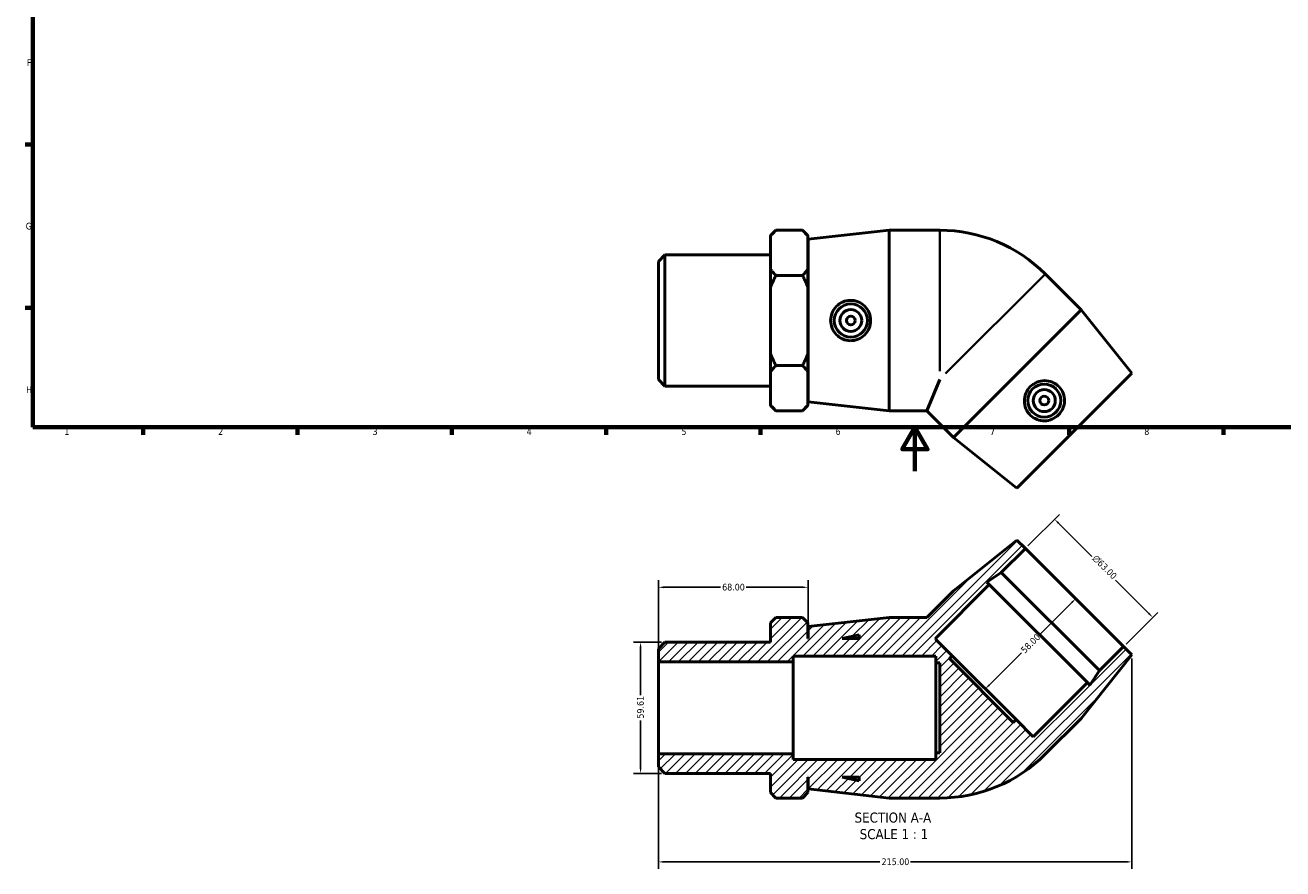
# Model space of a CAD drawing. Header units: millimetres. Extents: x 0 to 895, y -181 to 594.
# Tile 1 of 3: x 17 to 588, y -181 to 203. Entities that reach past the tile are written whole.
import ezdxf

# ---------------------------------------------------------------- set-up
doc = ezdxf.new("R2010")
doc.units = ezdxf.units.MM
for name, color, linetype, lineweight in [('Border (ANSI)', 7, 'Continuous', 70), ('Dimension (ANSI)', 7, 'Continuous', 25), ('Hatch (ANSI)', 7, 'Continuous', 18), ('Symbol (ANSI)', 7, 'Continuous', 25), ('Visible (ANSI)', 7, 'Continuous', 50), ('Visible Narrow (ANSI)', 7, 'Continuous', 35)]:
    doc.layers.add(name, color=color, linetype=linetype, lineweight=lineweight)
doc.styles.add('Label Text (ANSI)', font='tahoma.ttf')
doc.styles.add('Note Text (ANSI)', font='tahoma.ttf')
doc.dimstyles.new('Default - mm (ANSI)', dxfattribs={"dimtxt": 3.048, "dimasz": 2.5, "dimexe": 3.175, "dimexo": 1.6002, "dimgap": 0.8, "dimtad": 0, "dimtoh": 1, "dimrnd": 1e-08, "dimzin": 4, "dimdsep": 46, "dimtxsty": 'Note Text (ANSI)', "dimcen": 0.09, "dimdle": 10, "dimclrd": 256, "dimclre": 256, "dimclrt": 230, "dimadec": 1, "dimazin": 1, "dimtfac": 1, "dimtofl": 0, "dimtmove": 0, "dimatfit": 3, "dimfxl": 1, "dimtolj": 1, "dimtzin": 4, "dimlwd": -1, "dimlwe": -1, "dimarcsym": 0})

# ---------------------------------------------------------------- blocks, each defined once
blk = doc.blocks.new('Borders Default Border')
at = {"layer": 'Border (ANSI)'}
for p, q in [((20, 148.5), (16.55, 148.5)), ((20, 74.25), (16.55, 74.25)), ((70.08, 20), (70.08, 16.55)), ((140.17, 20), (140.17, 16.55)), ((210.25, 20), (210.25, 16.55)), ((280.33, 20), (280.33, 16.55)), ((350.42, 20), (350.42, 16.55)), ((490.58, 20), (490.58, 16.55)), ((560.67, 20), (560.67, 16.55))]:
    blk.add_line(p, q, dxfattribs=at)
at = {"layer": 'Border (ANSI)', "flags": 128}
for points in [[(20, 20), (20, 574), (821, 574), (821, 20), (20, 20)], [(420.5, 0), (420.5, 20), (414.73, 10), (426.27, 10), (420.5, 20)]]:
    blk.add_lwpolyline(points, dxfattribs=at)
at = {"layer": 'Border (ANSI)', "color": 230, "true_color": 0xff0080, "char_height": 3.05, "attachment_point": 7, "style": 'Note Text (ANSI)'}
for s, insert in [('F', (17.29, 184.1)), ('G', (16.81, 109.79)), ('H', (16.97, 35.6)), ('1', (34.35, 16.55)), ('2', (104.2, 16.55)), ('3', (174.26, 16.49)), ('4', (244.23, 16.55)), ('5', (314.48, 16.49)), ('6', (384.49, 16.49)), ('7', (454.6, 16.55)), ('8', (524.63, 16.48))]:
    blk.add_mtext(s, dxfattribs=dict(at, insert=insert))
blk = doc.blocks.new('*D7')
at = {"layer": 'Defpoints', "color": 0, "transparency": 16777216}
for p in [(307.01, -77.59), (295.95, -137.21), (307.01, -137.21)]:
    blk.add_point(p, dxfattribs=at)
at = {"layer": 'Dimension (ANSI)', "transparency": 16777216}
for p, q in [((305.41, -77.59), (292.77, -77.59)), ((295.95, -80.09), (295.95, -101.69)), ((295.95, -134.71), (295.95, -113.12)), ((305.41, -137.21), (292.77, -137.21))]:
    blk.add_line(p, q, dxfattribs=at)
for points in [[(295.53, -80.09), (296.36, -80.09), (295.95, -77.59)], [(295.53, -134.71), (296.36, -134.71), (295.95, -137.21)]]:
    blk.add_solid(points, dxfattribs=at)
at = {"layer": 'Dimension (ANSI)', "color": 230, "true_color": 0xff0080, "transparency": 16777216, "insert": (294.36, -112.32), "char_height": 3.048, "attachment_point": 1, "rotation": 90, "style": 'Note Text (ANSI)'}
blk.add_mtext('\\A1;59.61', dxfattribs=at)
blk = doc.blocks.new('*D8')
at = {"layer": 'Defpoints', "color": 0, "transparency": 16777216}
for p in [(304.03, -52.68), (372.03, -70.5), (304.03, -86.54)]:
    blk.add_point(p, dxfattribs=at)
at = {"layer": 'Dimension (ANSI)', "transparency": 16777216}
for p, q in [((304.03, -84.94), (304.03, -49.5)), ((372.03, -68.9), (372.03, -49.5)), ((306.53, -52.68), (332.19, -52.68)), ((369.53, -52.68), (343.87, -52.68))]:
    blk.add_line(p, q, dxfattribs=at)
for points in [[(306.53, -52.26), (306.53, -53.09), (304.03, -52.68)], [(369.53, -52.26), (369.53, -53.09), (372.03, -52.68)]]:
    blk.add_solid(points, dxfattribs=at)
at = {"layer": 'Dimension (ANSI)', "color": 230, "true_color": 0xff0080, "transparency": 16777216, "insert": (332.99, -51.08), "char_height": 3.048, "attachment_point": 1, "style": 'Note Text (ANSI)'}
blk.add_mtext('\\A1;68.00', dxfattribs=at)
blk = doc.blocks.new('*D9')
at = {"layer": 'Defpoints', "color": 0, "transparency": 16777216}
for p in [(483.93, -21.78), (470.67, -35.04), (515.21, -79.59)]:
    blk.add_point(p, dxfattribs=at)
at = {"layer": 'Dimension (ANSI)', "transparency": 16777216}
for p, q in [((471.8, -33.91), (486.17, -19.54)), ((485.69, -23.55), (500.85, -38.7)), ((526.71, -64.56), (511.55, -49.41)), ((516.34, -78.46), (530.72, -64.09))]:
    blk.add_line(p, q, dxfattribs=at)
for points in [[(485.99, -23.26), (485.4, -23.85), (483.93, -21.78)], [(527, -64.27), (526.41, -64.86), (528.47, -66.33)]]:
    blk.add_solid(points, dxfattribs=at)
at = {"layer": 'Dimension (ANSI)', "color": 230, "true_color": 0xff0080, "transparency": 16777216, "insert": (503.03, -37.65), "char_height": 3.048, "attachment_point": 1, "rotation": 315, "style": 'Note Text (ANSI)'}
blk.add_mtext('\\A1;\\fAIGDT|b0|i0;\\H3.0480;\\ln\\fTahoma|b0|i0;\\H3.0480;63.00', dxfattribs=at)
blk = doc.blocks.new('*D10')
at = {"layer": 'Defpoints', "color": 0, "transparency": 16777216}
for p in [(492.94, -57.32), (451.93, -98.33), (452.45, -98.86)]:
    blk.add_point(p, dxfattribs=at)
at = {"layer": 'Dimension (ANSI)', "transparency": 16777216}
for p, q in [((491.7, -59.61), (477.06, -74.25)), ((454.22, -97.09), (468.86, -82.45))]:
    blk.add_line(p, q, dxfattribs=at)
for points in [[(491.4, -59.32), (491.99, -59.91), (493.47, -57.85)], [(453.93, -96.8), (454.52, -97.39), (452.45, -98.86)]]:
    blk.add_solid(points, dxfattribs=at)
at = {"layer": 'Dimension (ANSI)', "color": 230, "true_color": 0xff0080, "transparency": 16777216, "insert": (468.3, -80.76), "char_height": 3.048, "attachment_point": 1, "rotation": 45, "style": 'Note Text (ANSI)'}
blk.add_mtext('\\A1;58.00', dxfattribs=at)
blk = doc.blocks.new('*D11')
at = {"layer": 'Defpoints', "color": 0, "transparency": 16777216}
for p in [(519.03, -83.41), (304.03, -128.27), (519.03, -177.41)]:
    blk.add_point(p, dxfattribs=at)
at = {"layer": 'Dimension (ANSI)', "transparency": 16777216}
for p, q in [((519.03, -85.01), (519.03, -180.59)), ((304.03, -129.87), (304.03, -180.59)), ((306.53, -177.41), (404.57, -177.41)), ((516.53, -177.41), (418.49, -177.41))]:
    blk.add_line(p, q, dxfattribs=at)
for points in [[(306.53, -176.99), (306.53, -177.83), (304.03, -177.41)], [(516.53, -176.99), (516.53, -177.83), (519.03, -177.41)]]:
    blk.add_solid(points, dxfattribs=at)
at = {"layer": 'Dimension (ANSI)', "color": 230, "true_color": 0xff0080, "transparency": 16777216, "insert": (405.37, -175.82), "char_height": 3.048, "attachment_point": 1, "style": 'Note Text (ANSI)'}
blk.add_mtext('\\A1;215.00', dxfattribs=at)

msp = doc.modelspace()

# ---------------------------------------------------------------- hatches: boundary and pattern name
at = {"layer": 'Hatch (ANSI)'}
h = msp.add_hatch(dxfattribs=at)
h.set_pattern_fill('ANSI31', color=256, scale=25.4, style=0)
h.set_pattern_definition([(45, (0, 0), (-2.245064, 2.245064), [])])
edge = h.paths.add_edge_path()
edge.add_line((437.961, -54.314), (425.875, -66.4))
edge.add_line((425.875, -66.4), (408.781, -66.4))
edge.add_line((408.781, -66.4), (372.031, -70.5))
edge.add_line((372.031, -70.5), (372.031, -75.9))
edge.add_line((372.031, -75.9), (371.931, -75.9))
edge.add_line((371.931, -75.9), (371.931, -68.86))
edge.add_line((371.931, -68.86), (369.471, -66.4))
edge.add_line((369.471, -66.4), (357.391, -66.4))
edge.add_line((357.391, -66.4), (354.931, -68.86))
edge.add_line((354.931, -68.86), (354.931, -77.593))
edge.add_line((354.931, -77.593), (307.012, -77.593))
edge.add_line((307.012, -77.593), (304.031, -80.574))
edge.add_line((304.031, -80.574), (304.031, -86.536))
edge.add_line((304.031, -86.536), (365.231, -86.536))
edge.add_line((365.231, -86.536), (365.231, -83.9))
edge.add_line((365.231, -83.9), (430.031, -83.9))
edge.add_line((430.031, -83.9), (430.031, -86.925))
edge.add_line((430.031, -86.925), (431.771, -86.925))
edge.add_line((431.771, -86.925), (431.771, -127.875))
edge.add_line((431.771, -127.875), (430.031, -127.875))
edge.add_line((430.031, -127.875), (430.031, -130.9))
edge.add_line((430.031, -130.9), (365.231, -130.9))
edge.add_line((365.231, -130.9), (365.231, -128.265))
edge.add_line((365.231, -128.265), (304.031, -128.265))
edge.add_line((304.031, -128.265), (304.031, -134.227))
edge.add_line((304.031, -134.227), (307.012, -137.207))
edge.add_line((307.012, -137.207), (354.931, -137.207))
edge.add_line((354.931, -137.207), (354.931, -145.94))
edge.add_line((354.931, -145.94), (357.391, -148.4))
edge.add_line((357.391, -148.4), (369.471, -148.4))
edge.add_line((369.471, -148.4), (371.931, -145.94))
edge.add_line((371.931, -145.94), (371.931, -138.9))
edge.add_line((371.931, -138.9), (372.031, -138.9))
edge.add_line((372.031, -138.9), (372.031, -144.3))
edge.add_line((372.031, -144.3), (408.781, -148.4))
edge.add_line((408.781, -148.4), (431.771, -148.4))
edge.add_ellipse((431.771, -80.636), major_axis=(0, -67.764), ratio=1, start_angle=0, end_angle=45)
edge.add_line((479.688, -128.553), (495.944, -112.296))
edge.add_line((495.944, -112.296), (519.031, -83.411))
edge.add_line((519.031, -83.411), (515.213, -79.593))
edge.add_line((515.213, -79.593), (504.276, -90.529))
edge.add_line((504.276, -90.529), (499.97, -97.16))
edge.add_line((499.97, -97.16), (498.808, -95.998))
edge.add_line((498.808, -95.998), (474.201, -120.605))
edge.add_line((474.201, -120.605), (466.405, -112.809))
edge.add_line((466.405, -112.809), (465.174, -114.039))
edge.add_line((465.174, -114.039), (436.218, -85.083))
edge.add_line((436.218, -85.083), (437.449, -83.853))
edge.add_line((437.449, -83.853), (430.031, -76.435))
edge.add_line((430.031, -76.435), (430.031, -75.9))
edge.add_line((430.031, -75.9), (429.81, -75.9))
edge.add_line((429.81, -75.9), (454.26, -51.45))
edge.add_line((454.26, -51.45), (453.098, -50.288))
edge.add_line((453.098, -50.288), (459.729, -45.982))
edge.add_line((459.729, -45.982), (470.665, -35.045))
edge.add_line((470.665, -35.045), (466.847, -31.227))
edge.add_line((466.847, -31.227), (437.961, -54.314))
h.paths.add_polyline_path([(395.231, -140.544), (387.498, -138.9), (395.231, -138.9)], flags=0)
h.paths.add_polyline_path([(387.498, -75.9), (395.231, -74.257), (395.231, -75.9)], flags=0)

# ---------------------------------------------------------------- linework, layer by layer
at = {"layer": 'Visible (ANSI)'}
for p, q in [((354.931, 107.048), (357.391, 109.508)), ((369.471, 109.508), (357.391, 109.508)), ((371.931, 107.048), (369.471, 109.508)), ((372.031, 105.408), (408.781, 109.508)), ((408.781, 27.508), (408.781, 109.508)), ((408.781, 109.508), (431.771, 109.508)), ((354.931, 106.751), (354.931, 107.048)), ((354.931, 91.765), (354.931, 106.751)), ((371.931, 107.048), (371.931, 106.751)), ((371.931, 106.751), (371.931, 91.765)), ((372.031, 31.608), (372.031, 105.408)), ((304.031, 95.334), (307.012, 98.315)), ((307.012, 98.315), (307.012, 38.701)), ((307.012, 98.315), (354.931, 98.315)), ((371.931, 100.008), (372.031, 100.008)), ((304.031, 41.682), (304.031, 95.334)), ((354.931, 83.494), (354.931, 91.765)), ((371.931, 91.765), (371.931, 83.494)), ((357.391, 89.008), (369.471, 89.008)), ((495.944, 73.404), (479.688, 89.66)), ((354.931, 53.522), (354.931, 83.494)), ((371.931, 83.494), (371.931, 53.522)), ((495.944, 73.404), (437.961, 15.421)), ((519.031, 44.518), (495.944, 73.404)), ((354.931, 45.251), (354.931, 53.522)), ((371.931, 53.522), (371.931, 45.251)), ((357.391, 48.008), (369.471, 48.008)), ((304.031, 41.682), (307.012, 38.701)), ((354.931, 30.265), (354.931, 45.251)), ((371.931, 45.251), (371.931, 30.265)), ((431.771, 41.744), (425.875, 27.508)), ((519.031, 44.518), (466.847, -7.666)), ((307.012, 38.701), (354.931, 38.701)), ((371.931, 37.008), (372.031, 37.008)), ((354.931, 29.968), (354.931, 30.265)), ((354.931, 29.968), (357.391, 27.508)), ((371.931, 29.968), (369.471, 27.508)), ((371.931, 30.265), (371.931, 29.968)), ((372.031, 31.608), (408.781, 27.508)), ((369.471, 27.508), (357.391, 27.508)), ((408.781, 27.508), (425.875, 27.508)), ((437.961, 15.421), (425.875, 27.508)), ((466.847, -7.666), (437.961, 15.421)), ((466.847, -31.227), (437.961, -54.314)), ((470.665, -35.045), (466.847, -31.227)), ((459.729, -45.982), (470.665, -35.045)), ((470.665, -35.045), (515.213, -79.593)), ((453.098, -50.288), (459.729, -45.982)), ((454.26, -51.45), (453.098, -50.288)), ((459.729, -45.982), (504.276, -90.529)), ((437.961, -54.314), (425.875, -66.4)), ((429.81, -75.9), (454.26, -51.45)), ((454.26, -51.45), (498.808, -95.998)), ((357.391, -66.4), (354.931, -68.86)), ((369.471, -66.4), (357.391, -66.4)), ((371.931, -68.86), (369.471, -66.4)), ((408.781, -66.4), (372.031, -70.5)), ((425.875, -66.4), (408.781, -66.4)), ((354.931, -68.86), (354.931, -77.593)), ((371.931, -75.9), (371.931, -68.86)), ((372.031, -70.5), (372.031, -75.9)), ((307.012, -77.593), (304.031, -80.574)), ((354.931, -77.593), (307.012, -77.593)), ((372.031, -75.9), (371.931, -75.9)), ((387.498, -75.9), (395.231, -74.257)), ((395.231, -75.9), (387.498, -75.9)), ((395.231, -74.257), (395.231, -75.9)), ((430.031, -75.9), (429.81, -75.9)), ((430.031, -76.435), (430.031, -75.9)), ((437.449, -83.853), (430.031, -76.435)), ((515.213, -79.593), (504.276, -90.529)), ((519.031, -83.411), (515.213, -79.593)), ((304.031, -80.574), (304.031, -86.536)), ((365.231, -86.536), (365.231, -83.9)), ((365.231, -83.9), (430.031, -83.9)), ((430.031, -83.9), (430.031, -86.925)), ((436.218, -85.083), (437.449, -83.853)), ((465.174, -114.039), (436.218, -85.083)), ((466.405, -112.809), (437.449, -83.853)), ((495.944, -112.296), (519.031, -83.411)), ((304.031, -86.536), (365.231, -86.536)), ((304.031, -128.265), (304.031, -86.536)), ((365.231, -128.265), (365.231, -86.536)), ((430.031, -86.925), (431.771, -86.925)), ((430.031, -86.925), (430.031, -127.875)), ((431.771, -86.925), (431.771, -127.875)), ((504.276, -90.529), (499.97, -97.16)), ((498.808, -95.998), (474.201, -120.605)), ((499.97, -97.16), (498.808, -95.998)), ((466.405, -112.809), (465.174, -114.039)), ((474.201, -120.605), (466.405, -112.809)), ((479.688, -128.553), (495.944, -112.296)), ((365.231, -128.265), (304.031, -128.265)), ((304.031, -128.265), (304.031, -134.227)), ((365.231, -130.9), (365.231, -128.265)), ((430.031, -130.9), (365.231, -130.9)), ((431.771, -127.875), (430.031, -127.875)), ((430.031, -127.875), (430.031, -130.9)), ((304.031, -134.227), (307.012, -137.207)), ((307.012, -137.207), (354.931, -137.207)), ((354.931, -137.207), (354.931, -145.94)), ((371.931, -145.94), (371.931, -138.9)), ((371.931, -138.9), (372.031, -138.9)), ((372.031, -138.9), (372.031, -144.3)), ((395.231, -140.544), (387.498, -138.9)), ((387.498, -138.9), (395.231, -138.9)), ((395.231, -138.9), (395.231, -140.544)), ((354.931, -145.94), (357.391, -148.4)), ((369.471, -148.4), (357.391, -148.4)), ((369.471, -148.4), (371.931, -145.94)), ((372.031, -144.3), (408.781, -148.4)), ((408.781, -148.4), (431.771, -148.4))]:
    msp.add_line(p, q, dxfattribs=at)
for centre, radius in [((391.407, 68.508), 7.5), ((391.407, 68.508), 5), ((391.407, 68.508), 2), ((479.238, 32.127), 7.5), ((479.238, 32.127), 5), ((479.238, 32.127), 2)]:
    msp.add_circle(centre, radius, dxfattribs=at)
for centre, start, end in [((431.771, 41.744), 45, 90), ((431.771, -80.636), 270, 315)]:
    msp.add_arc(centre, 67.764, start, end, dxfattribs=at)
for points in [[(354.931, 106.751), (355.97, 108.087), (357.391, 109.508)], [(369.471, 109.508), (370.892, 108.087), (371.931, 106.751)], [(357.391, 89.008), (355.97, 90.429), (354.931, 91.765)], [(371.931, 91.765), (370.892, 90.429), (369.471, 89.008)], [(354.931, 83.494), (355.97, 86.166), (357.391, 89.008)], [(369.471, 89.008), (370.892, 86.166), (371.931, 83.494)], [(357.391, 48.008), (355.97, 50.85), (354.931, 53.522)], [(371.931, 53.522), (370.892, 50.85), (369.471, 48.008)], [(354.931, 45.251), (355.97, 46.587), (357.391, 48.008)], [(369.471, 48.008), (370.892, 46.587), (371.931, 45.251)], [(357.391, 27.508), (355.97, 28.929), (354.931, 30.265)], [(371.931, 30.265), (370.892, 28.929), (369.471, 27.508)]]:
    msp.add_rational_spline(points, [1, 1.00241153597, 1], degree=2, dxfattribs=at)
for points in [[(391.08, 59.346), (389.964, 59.375), (388.774, 59.628), (386.593, 60.591), (385.602, 61.302), (384.04, 62.922), (383.363, 63.944), (382.468, 66.171), (382.249, 67.378), (382.249, 69.638), (382.468, 70.844), (383.363, 73.072), (384.04, 74.093), (385.602, 75.714), (386.593, 76.424), (388.774, 77.388), (389.964, 77.641), (392.264, 77.701), (393.52, 77.486), (395.821, 76.56), (396.868, 75.85), (398.506, 74.214), (399.213, 73.185), (400.154, 70.916), (400.389, 69.676), (400.389, 67.34), (400.154, 66.1), (399.213, 63.831), (398.506, 62.802), (396.868, 61.166), (395.821, 60.456), (393.52, 59.53), (392.264, 59.315), (391.08, 59.346)], [(485.948, 38.375), (486.717, 37.564), (487.379, 36.544), (488.24, 34.321), (488.438, 33.118), (488.397, 30.867), (488.153, 29.667), (487.211, 27.458), (486.513, 26.45), (484.915, 24.852), (483.907, 24.154), (481.699, 23.212), (480.498, 22.968), (478.247, 22.927), (477.044, 23.126), (474.821, 23.986), (473.801, 24.649), (472.132, 26.232), (471.396, 27.272), (470.423, 29.555), (470.185, 30.797), (470.184, 33.111), (470.412, 34.339), (471.35, 36.61), (472.061, 37.652), (473.713, 39.304), (474.755, 40.015), (477.026, 40.953), (478.254, 41.181), (480.568, 41.18), (481.811, 40.942), (484.093, 39.969), (485.133, 39.234), (485.948, 38.375)]]:
    msp.add_open_spline(points, degree=3, knots=[0, 0, 0, 0, 0.3370208, 0.3370208, 0.6740416, 0.6740416, 1.0130136, 1.0130136, 1.3519855, 1.3519855, 1.6909575, 1.6909575, 2.0299295, 2.0299295, 2.3669503, 2.3669503, 2.7039711, 2.7039711, 3.0612982, 3.0612982, 3.4186254, 3.4186254, 3.7690011, 3.7690011, 4.1193768, 4.1193768, 4.4697524, 4.4697524, 4.8201281, 4.8201281, 5.1774553, 5.1774553, 5.5347824, 5.5347824, 5.5347824, 5.5347824], dxfattribs=at)
at = {"layer": 'Visible Narrow (ANSI)'}
for p, q in [((431.771, 45.454), (431.771, 109.241)), ((479.499, 89.472), (434.395, 44.367))]:
    msp.add_line(p, q, dxfattribs=at)

# ---------------------------------------------------------------- block references
msp.add_blockref('Borders Default Border', (0, 0))

# ---------------------------------------------------------------- texts
at = {"layer": 'Symbol (ANSI)', "char_height": 4.572, "attachment_point": 7, "style": 'Label Text (ANSI)'}
for s, insert in [('SECTION A-A', (393.107, -159.665)), ('SCALE 1 : 1', (395.426, -167.178))]:
    msp.add_mtext(s, dxfattribs=dict(at, insert=insert))

# ---------------------------------------------------------------- dimensions: what is measured, and where the dimension line sits
at = {"layer": 'Dimension (ANSI)'}
dim = msp.add_linear_dim(base=(483.926, -21.784), p1=(515.213, -79.593), p2=(470.665, -35.045), angle=315, text='\\fAIGDT|b0|i0;\\H3.0480;\\ln\\fTahoma|b0|i0;\\H3.0480;<>', dimstyle='Default - mm (ANSI)', override={"dimtoh": 0, "dimdec": 2, "dimtp": 0, "dimtm": 0, "dimtdec": 2, "dimatfit": 1}, dxfattribs=at)
dim.commit()
dim.dimension.update_dxf_attribs({"geometry": '*D9', "text_midpoint": (506.2, -44.058), "dimtype": 160})
for base, p1, p2, angle, override, picture, middle in [((304.031, -52.678), (372.031, -70.5), (304.031, -86.536), 180, {"dimtoh": 0, "dimdec": 2, "dimtp": 0, "dimtm": 0, "dimtdec": 2, "dimatfit": 1}, '*D8', (338.031, -52.678)), ((452.455, -98.859), (492.939, -57.319), (451.927, -98.331), 225, {"dimtoh": 0, "dimdec": 2, "dimse1": 1, "dimse2": 1, "dimtp": 0, "dimtm": 0, "dimtdec": 2, "dimatfit": 1}, '*D10', (472.961, -78.353)), ((295.946, -137.207), (307.012, -77.593), (307.012, -137.207), 90, {"dimtoh": 0, "dimdec": 2, "dimtp": 0, "dimtm": 0, "dimtdec": 2, "dimatfit": 1}, '*D7', (295.946, -107.4)), ((519.031, -177.411), (304.031, -128.265), (519.031, -83.411), 180, {"dimtoh": 0, "dimdec": 2, "dimtp": 0, "dimtm": 0, "dimtdec": 2, "dimatfit": 1}, '*D11', (411.531, -177.411))]:
    dim = msp.add_linear_dim(base=base, p1=p1, p2=p2, angle=angle, dimstyle='Default - mm (ANSI)', override=override, dxfattribs=at)
    dim.commit()
    dim.dimension.update_dxf_attribs({"geometry": picture, "text_midpoint": middle, "dimtype": 160})

doc.saveas('drawing.dxf')
